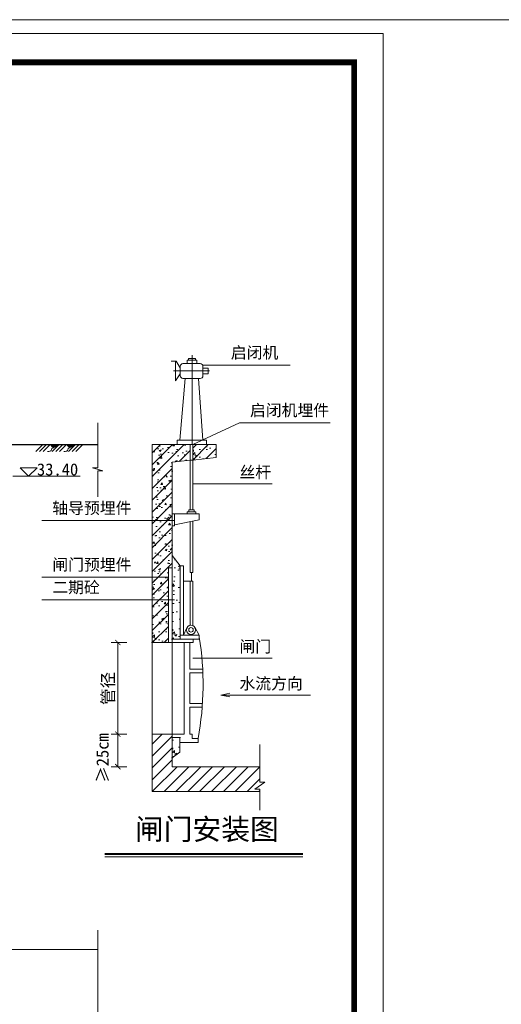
# Model space of a CAD drawing. Extents: x -27255 to 1448651, y 31034 to 8081248.
# Tile 124 of 256: x 583420 to 583512, y 3860907 to 3861094. Entities that reach past the tile are written whole.
import ezdxf
from ezdxf.lldxf.tags import DXFTag

# ---------------------------------------------------------------- set-up
doc = ezdxf.new("R2010")
doc.units = 0
doc.header["$PDMODE"] = 32
doc.header["$PDSIZE"] = 0.2
doc.layers.get('0').update_dxf_attribs({"linetype": 'CONTINUOUS'})
doc.layers.get('Defpoints').update_dxf_attribs({"linetype": 'CONTINUOUS'})
for name, color, linetype, lineweight in [('0.09中心线', 1, 'DASHDOT2', 9), ('0.09标注线', 3, 'CONTINUOUS', 9), ('0.13填充', 8, 'CONTINUOUS', 9), ('0.13文字', 3, 'CONTINUOUS', 13), ('0.30粗线', 7, 'CONTINUOUS', 30), ('中粗线', 7, 'CONTINUOUS', 25), ('图框', 7, 'CONTINUOUS', 20), ('图框１', 5, 'CONTINUOUS', 60), ('文字', 7, 'CONTINUOUS', 15), ('细实线', 3, 'CONTINUOUS', 20), ('细线', 7, 'CONTINUOUS', 15)]:
    doc.layers.add(name, color=color, linetype=linetype, lineweight=lineweight)
doc.styles.add('-仿宋_GB2312', font='FangSong_GB2312.ttf')
tags = doc.linetypes.add('DASHDOT2', pattern=[0.5, 0.25, -0.125, 0, -0.125]).pattern_tags.tags
tags[10:11] = [DXFTag(74, 4), DXFTag(75, 0), DXFTag(340, '0'), DXFTag(46, 1.0), DXFTag(50, 0.0), DXFTag(44, 0.0), DXFTag(45, 0.0)]
tags[8:9] = [DXFTag(74, 4), DXFTag(75, 0), DXFTag(340, '0'), DXFTag(46, 1.0), DXFTag(50, 0.0), DXFTag(44, 0.0), DXFTag(45, 0.0)]
tags[6:7] = [DXFTag(74, 4), DXFTag(75, 0), DXFTag(340, '0'), DXFTag(46, 1.0), DXFTag(50, 0.0), DXFTag(44, 0.0), DXFTag(45, 0.0)]
tags[4:5] = [DXFTag(74, 4), DXFTag(75, 0), DXFTag(340, '0'), DXFTag(46, 1.0), DXFTag(50, 0.0), DXFTag(44, 0.0), DXFTag(45, 0.0)]
doc.dimstyles.new('zzzz STANDARD', dxfattribs={"dimtxt": 2.3, "dimasz": 1, "dimexe": 1.25, "dimexo": 1.5, "dimgap": 0.2, "dimtad": 1, "dimdec": 0, "dimlfac": 10, "dimzin": 0, "dimdsep": 46, "dimtxsty": '-仿宋_GB2312', "dimblk": 'ARCHTICK', "dimcen": 0.09, "dimadec": 0, "dimazin": 0, "dimtfac": 1, "dimtdec": 0, "dimtix": 1, "dimtmove": 2, "dimatfit": 3, "dimfxl": 1.7, "dimfxlon": 1, "dimtolj": 1, "dimtzin": 0, "dimlwd": 9, "dimlwe": 9, "dimarcsym": 0})

# ---------------------------------------------------------------- blocks, each defined once
blk = doc.blocks.new('d4trtg')
at = {"lineweight": 0}
for p, q in [((653868.4, 3902577.3), (658071.2, 3902577.3)), ((658071.2, 3902577.3), (658071.2, 3899605.3))]:
    blk.add_line(p, q, dxfattribs=at)
at = {"lineweight": 0, "const_width": 10}
blk.add_lwpolyline([(654118.6, 3902527.3), (658021.2, 3902527.3), (658021.2, 3899655.4), (654118.6, 3899655.4)], close=True, dxfattribs=at)
blk = doc.blocks.new('_ARCHTICK')
at = {"color": 0, "linetype": 'ByBlock', "const_width": 0.15}
blk.add_lwpolyline([(-0.5, -0.5), (0.5, 0.5)], dxfattribs=at)
blk = doc.blocks.new('*D4599')
at = {"layer": '0.13文字', "color": 0, "linetype": 'Continuous', "lineweight": 9}
for p, q in [((583440.61, 3860958.46), (583437.66, 3860958.46)), ((583438.91, 3860958.46), (583438.91, 3860952.29)), ((583440.61, 3860952.29), (583437.66, 3860952.29))]:
    blk.add_line(p, q, dxfattribs=at)
at = {"layer": 'Defpoints', "color": 0, "linetype": 'Continuous', "lineweight": 13}
for p in [(583445.43, 3860958.46), (583438.91, 3860952.29), (583449.22, 3860952.29)]:
    blk.add_point(p, dxfattribs=at)
at = {"layer": '0.13文字', "color": 0, "linetype": 'Continuous', "lineweight": 9}
for p, rotation in [((583438.91, 3860958.46), 90), ((583438.91, 3860952.29), 270)]:
    blk.add_blockref('_ARCHTICK', p, dxfattribs=dict(at, rotation=rotation))
at = {"layer": '0.13文字', "color": 0, "linetype": 'Continuous', "lineweight": 13, "insert": (583436.04, 3860953.94), "char_height": 2.3, "attachment_point": 5, "rotation": 90, "style": '-仿宋_GB2312'}
blk.add_mtext('\\A1;≥25cm', dxfattribs=at)
blk = doc.blocks.new('*D4600')
at = {"layer": '0.13文字', "color": 0, "linetype": 'Continuous', "lineweight": 9}
for p, q in [((583440.61, 3860975.82), (583437.66, 3860975.82)), ((583438.91, 3860975.82), (583438.91, 3860958.46)), ((583440.61, 3860958.46), (583437.66, 3860958.46))]:
    blk.add_line(p, q, dxfattribs=at)
at = {"layer": 'Defpoints', "color": 0, "linetype": 'Continuous', "lineweight": 13}
for p in [(583445.43, 3860975.82), (583438.91, 3860958.46), (583445.43, 3860958.46)]:
    blk.add_point(p, dxfattribs=at)
at = {"layer": '0.13文字', "color": 0, "linetype": 'Continuous', "lineweight": 9}
for p, rotation in [((583438.91, 3860975.82), 90), ((583438.91, 3860958.46), 270)]:
    blk.add_blockref('_ARCHTICK', p, dxfattribs=dict(at, rotation=rotation))
at = {"layer": '0.13文字', "color": 0, "linetype": 'Continuous', "lineweight": 13, "insert": (583437.17, 3860967.14), "char_height": 2.3, "attachment_point": 5, "rotation": 90, "style": '-仿宋_GB2312'}
blk.add_mtext('\\A1;管径', dxfattribs=at)

msp = doc.modelspace()

# ---------------------------------------------------------------- hatches: boundary and pattern name
at = {"layer": '0.13填充'}
h = msp.add_hatch(color=256, dxfattribs=at)
edge = h.paths.add_edge_path()
edge.add_ellipse((583426.78664, 3861013.45347), major_axis=(0, -0.73068), ratio=0.964264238, start_angle=280.8772955, end_angle=439.1227045)
edge.add_line((583427.47855, 3861013.31559), (583426.09473, 3861013.31559))
h = msp.add_hatch(color=256, dxfattribs=at)
edge = h.paths.add_edge_path()
edge.add_ellipse((583429.88578, 3861013.45347), major_axis=(0, -0.73068), ratio=0.964264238, start_angle=280.8772955, end_angle=439.1227045)
edge.add_line((583430.57769, 3861013.31559), (583429.19386, 3861013.31559))
at = {"layer": '0.13文字', "lineweight": 13}
h = msp.add_hatch(dxfattribs=at)
h.set_pattern_fill('AR-CONC', color=256, scale=0.02, style=0)
h.set_pattern_definition([(50, (583445.428, 3860975.824), (3.6437, -0.31878), [0.381, -4.191]), (355, (583445.428, 3860975.824), (-0.70486, 3.82113), [0.3048, -3.3528]), (100.451, (583445.7315, 3860975.7975), (2.93885, 3.50233), [0.3238, -3.5618]), (46.184, (583445.428, 3860976.84), (5.4216, -0.84085), [0.5715, -6.2865]), (96.636, (583445.8797, 3860976.77), (4.7481, 4.9485), [0.4857, -5.3427]), (351.184, (583445.428, 3860976.84), (4.7481, 4.9485), [0.4572, -5.0292]), (21, (583445.936, 3860976.586), (3.0323, -2.0453), [0.381, -4.191]), (326, (583445.936, 3860976.586), (1.23604, 3.68376), [0.3048, -3.3528]), (71.451, (583446.1886, 3860976.4156), (4.26833, 1.63846), [0.3238, -3.5618]), (37.5, (583445.4279, 3860975.824), (0.06177, 1.6911), [0, -3.31216, 0, -3.4036, 0, -3.3655]), (7.5, (583445.4279, 3860975.824), (1.33639, 2.00361), [0, -1.94056, 0, -3.23596, 0, -1.2827]), (327.5, (583444.295, 3860975.824), (2.71181, -0.114575), [0, -1.27, 0, -3.9624, 0, -5.2578]), (317.5, (583443.787, 3860975.824), (2.96258, 0.50853), [0, -1.651, 0, -2.63144, 0, -3.7338])])
h.paths.add_polyline_path([(583449.22331, 3860998.90948), (583445.42791, 3860998.90948), (583445.42791, 3860988.1891), (583448.48637, 3860988.1891), (583448.48637, 3860989.96566), (583449.22331, 3860989.96566)])
h.paths.add_polyline_path([(583449.22331, 3861009.99042), (583452.62112, 3861010.34176), (583452.62112, 3861013.31573), (583445.42791, 3861013.31573), (583445.42791, 3860998.90948), (583449.22331, 3860998.90948)])
h.paths.add_polyline_path([(583445.42791, 3860983.91359), (583448.48637, 3860983.91359), (583448.48637, 3860988.1891), (583445.42791, 3860988.1891)])
h.paths.add_polyline_path([(583445.42791, 3860975.82405), (583448.48637, 3860975.82405), (583448.48637, 3860983.91359), (583445.42791, 3860983.91359)])
at = {"layer": '0.13文字'}
h = msp.add_hatch(dxfattribs=at)
h.set_pattern_fill('ANSI31', color=256, scale=0.5, style=0)
h.set_pattern_definition([(45, (583445.4279, 3860975.824), (-1.12253, 1.12253), [])])
h.paths.add_polyline_path([(583448.48637, 3860983.91359), (583445.42791, 3860983.91359), (583445.42791, 3860975.82405), (583448.48637, 3860975.82405)])
h.paths.add_polyline_path([(583448.48637, 3860988.1891), (583445.42791, 3860988.1891), (583445.42791, 3860983.91359), (583448.48637, 3860983.91359)])
h.paths.add_polyline_path([(583445.42791, 3860988.1891), (583448.48637, 3860988.1891), (583448.48637, 3860989.96566), (583449.22331, 3860989.96566), (583449.22331, 3860998.90948), (583445.42791, 3860998.90948)])
h.paths.add_polyline_path([(583449.22331, 3861009.99042), (583452.62112, 3861010.34176), (583452.62112, 3861013.31573), (583445.42791, 3861013.31573), (583445.42791, 3860998.90948), (583449.22331, 3860998.90948)])
h = msp.add_hatch(dxfattribs=at)
h.set_pattern_fill('ANSI31', color=256, scale=0.5, style=0)
h.set_pattern_definition([(45, (583453.1263, 3861010.394), (-1.12253, 1.12253), [])])
h.paths.add_polyline_path([(583453.12633, 3861013.31573), (583453.12633, 3861010.394), (583457.54784, 3861010.85119), (583457.54784, 3861013.31573)])
at = {"layer": '0.13文字', "lineweight": 13}
h = msp.add_hatch(dxfattribs=at)
h.set_pattern_fill('AR-CONC', color=256, scale=0.02, style=0)
h.set_pattern_definition([(50, (583453.1263, 3861010.394), (3.6437, -0.3188), [0.381, -4.191]), (355, (583453.1263, 3861010.394), (-0.7049, 3.8211), [0.3048, -3.3528]), (100.45, (583453.43, 3861010.3674), (2.9389, 3.5023), [0.3238, -3.5618]), (46.18, (583453.1263, 3861011.41), (5.4216, -0.841), [0.5715, -6.2865]), (96.64, (583453.578, 3861011.34), (4.748, 4.9485), [0.4857, -5.3427]), (351.18, (583453.1263, 3861011.41), (4.748, 4.9485), [0.4572, -5.0292]), (21, (583453.6343, 3861011.156), (3.0323, -2.0453), [0.381, -4.191]), (326, (583453.6343, 3861011.156), (1.236, 3.6838), [0.3048, -3.3528]), (71.45, (583453.887, 3861010.9856), (4.2683, 1.6385), [0.3238, -3.5618]), (37.5, (583453.1263, 3861010.394), (0.06177, 1.6911), [0, -3.31216, 0, -3.4036, 0, -3.3655]), (7.5, (583453.1263, 3861010.394), (1.3364, 2.0036), [0, -1.94056, 0, -3.23596, 0, -1.2827]), (327.5, (583451.9935, 3861010.394), (2.7118, -0.11457), [0, -1.27, 0, -3.9624, 0, -5.2578]), (317.5, (583451.4855, 3861010.394), (2.9626, 0.5085), [0, -1.651, 0, -2.63144, 0, -3.7338])])
h.paths.add_polyline_path([(583457.54784, 3861010.85119), (583457.54784, 3861013.31573), (583453.12633, 3861013.31573), (583453.12633, 3861010.394)])
at = {"layer": '0.13文字', "linetype": 'Continuous', "lineweight": 13}
h = msp.add_hatch(dxfattribs=at)
h.set_pattern_fill('AR-CONC', color=256, scale=0.02, style=0)
h.set_pattern_definition([(50, (583449.2233, 3860976.4305), (3.6437, -0.3188), [0.381, -4.191]), (355, (583449.2233, 3860976.4305), (-0.7049, 3.8211), [0.3048, -3.3528]), (100.45, (583449.527, 3860976.404), (2.93885, 3.5023), [0.3238, -3.5618]), (46.184, (583449.2233, 3860977.4465), (5.4216, -0.8408), [0.5715, -6.2865]), (96.636, (583449.675, 3860977.3764), (4.748, 4.9485), [0.4857, -5.3427]), (351.184, (583449.2233, 3860977.4465), (4.748, 4.9485), [0.4572, -5.0292]), (21, (583449.7313, 3860977.1925), (3.0323, -2.0453), [0.381, -4.191]), (326, (583449.7313, 3860977.1925), (1.236, 3.6838), [0.3048, -3.3528]), (71.451, (583449.984, 3860977.022), (4.2683, 1.63846), [0.3238, -3.5618]), (37.5, (583449.2233, 3860976.4305), (0.06177, 1.6911), [0, -3.31216, 0, -3.4036, 0, -3.3655]), (7.5, (583449.2233, 3860976.4305), (1.3364, 2.00361), [0, -1.94056, 0, -3.23596, 0, -1.2827]), (327.5, (583448.0905, 3860976.4305), (2.71181, -0.11457), [0, -1.27, 0, -3.9624, 0, -5.2578]), (317.5, (583447.5825, 3860976.4305), (2.9626, 0.50853), [0, -1.651, 0, -2.63144, 0, -3.7338])])
h.paths.add_polyline_path([(583450.69937, 3860990.32425), (583449.22331, 3860992.3266), (583449.22331, 3860976.43048), (583450.69937, 3860976.43048)])
at = {"layer": '0.13文字'}
h = msp.add_hatch(dxfattribs=at)
h.set_pattern_fill('ANSI31', color=256, scale=0.5, style=0)
h.set_pattern_definition([(45, (583445.4279, 3860947.5797), (-1.12253, 1.12253), [])])
h.paths.add_polyline_path([(583449.2184, 3860952.28858), (583449.22319, 3860958.46432), (583445.42791, 3860958.46432), (583445.42791, 3860947.57974), (583465.825, 3860947.57974), (583465.825, 3860948.01584), (583464.89276, 3860948.01584), (583466.75724, 3860949.38113), (583465.825, 3860949.38113), (583465.825, 3860952.28858)])
h = msp.add_hatch(dxfattribs=at)
h.set_pattern_fill('AR-CONC', color=256, scale=0.02, style=0)
h.set_pattern_definition([(50, (583449.2197, 3860953.962), (3.6437, -0.3188), [0.381, -4.191]), (355, (583449.2197, 3860953.962), (-0.705, 3.821), [0.3048, -3.3528]), (100.45, (583449.5233, 3860953.9355), (2.939, 3.5023), [0.3238, -3.5618]), (46.18, (583449.2197, 3860954.978), (5.4216, -0.841), [0.5715, -6.2865]), (96.64, (583449.6715, 3860954.908), (4.748, 4.9485), [0.4857, -5.3427]), (351.18, (583449.2197, 3860954.978), (4.748, 4.9485), [0.4572, -5.0292]), (21, (583449.7277, 3860954.724), (3.0323, -2.0453), [0.381, -4.191]), (326, (583449.7277, 3860954.724), (1.236, 3.6838), [0.3048, -3.3528]), (71.45, (583449.9804, 3860954.5537), (4.2683, 1.6385), [0.3238, -3.5618]), (37.5, (583449.2197, 3860953.9621), (0.06177, 1.6911), [0, -3.31216, 0, -3.4036, 0, -3.3655]), (7.5, (583449.2197, 3860953.9621), (1.3364, 2.0036), [0, -1.94056, 0, -3.23596, 0, -1.2827]), (327.5, (583448.0869, 3860953.9621), (2.7118, -0.11457), [0, -1.27, 0, -3.9624, 0, -5.2578]), (317.5, (583447.5789, 3860953.962), (2.9626, 0.5085), [0, -1.651, 0, -2.63144, 0, -3.7338])])
h.paths.add_polyline_path([(583449.2197, 3860953.96211), (583450.63428, 3860955.08211), (583450.63428, 3860957.84643), (583449.22271, 3860957.84643)])

# ---------------------------------------------------------------- linework, layer by layer
at = {"lineweight": 13}
msp.add_line((583449.2184, 3860952.28858), (583465.825, 3860952.28858), dxfattribs=at)
at = {"layer": '0.09中心线', "lineweight": 20, "ltscale": 3}
for p, q in [((583452.98129, 3861030.28618), (583452.98129, 3861013.31573)), ((583456.24528, 3861027.3167), (583449.42653, 3861027.3167))]:
    msp.add_line(p, q, dxfattribs=at)
at = {"layer": '0.09标注线'}
for p, q in [((583454.99006, 3861028.3529, -36.25434), (583471.53908, 3861028.3529, -36.25434)), ((583453.12633, 3861013.31573), (583461.9825, 3861017.43349, -36.25434)), ((583461.9825, 3861017.43349, -36.25434), (583479.14341, 3861017.43349, -36.25434)), ((583453.12633, 3861005.9084, -36.25434), (583468.17478, 3861005.9084, -36.25434)), ((583424.53149, 3860998.90948), (583449.65833, 3860998.90948)), ((583424.53149, 3860988.1891), (583448.48637, 3860988.1891)), ((583424.53149, 3860983.91359), (583449.65833, 3860983.91359)), ((583453.12633, 3860972.85888, -36.25434), (583468.17478, 3860972.85888, -36.25434)), ((583458.39352, 3860965.86176, -36.25434), (583475.40798, 3860965.86176, -36.25434))]:
    msp.add_line(p, q, dxfattribs=at)
at = {"layer": '0.13填充', "color": 7, "lineweight": 40, "ltscale": 0.005}
msp.add_line((583436.43385, 3860935.7663), (583473.93174, 3860935.7663), dxfattribs=at)
at = {"layer": '0.13填充', "color": 7, "ltscale": 0.005}
msp.add_line((583436.43385, 3860935.21909), (583473.93174, 3860935.21909), dxfattribs=at)
at = {"layer": '0.13文字', "linetype": 'Continuous', "lineweight": 13}
for p, q in [((582175.00285, 3861093.80819), (587865.89025, 3861093.80819)), ((583465.825, 3860949.38113), (583465.825, 3860956.47605)), ((583466.75724, 3860949.38113), (583464.89276, 3860948.01584)), ((583465.825, 3860949.38113), (583466.75724, 3860949.38113)), ((583464.89276, 3860948.01584), (583465.825, 3860948.01584)), ((583465.825, 3860944.06169), (583465.825, 3860948.01584))]:
    msp.add_line(p, q, dxfattribs=at)
at = {"layer": '0.13文字'}
for p, q in [((583449.22331, 3860989.96566), (583448.48637, 3860989.96566)), ((583448.48637, 3860989.96566), (583448.48637, 3860975.82405)), ((583458.39352, 3860965.86176, -36.25434), (583460.1317, 3860966.20134)), ((583458.39352, 3860965.86176, -36.25434), (583460.1317, 3860965.52218))]:
    msp.add_line(p, q, dxfattribs=at)
at = {"layer": '0.30粗线', "color": 7, "lineweight": 13}
for p, q in [((583449.93571, 3861029.10544), (583449.01011, 3861029.10544)), ((583449.82753, 3861025.41987), (583449.82753, 3861029.10544)), ((583454.5271, 3861028.66404), (583451.23702, 3861028.66404)), ((583453.84656, 3861029.32653), (583452.02779, 3861029.32653)), ((583452.02779, 3861029.32653), (583452.02779, 3861028.66404)), ((583452.27456, 3861029.32653), (583452.27456, 3861029.64408)), ((583452.27456, 3861029.64408), (583453.61635, 3861029.64408)), ((583453.61635, 3861029.64408), (583453.61635, 3861029.32653)), ((583453.84656, 3861028.66404), (583453.84656, 3861029.32653)), ((583450.73702, 3861028.16404), (583450.73702, 3861026.35191)), ((583455.0271, 3861026.34649), (583455.0271, 3861028.16404)), ((583455.0271, 3861027.81071), (583455.99148, 3861027.81071)), ((583455.99148, 3861026.73608), (583455.0271, 3861026.73608)), ((583455.99148, 3861027.81071), (583455.99148, 3861026.73608)), ((583451.64652, 3861025.84649), (583450.64539, 3861014.16216)), ((583451.23702, 3861025.85191), (583451.64699, 3861025.85191)), ((583451.64652, 3861025.84649), (583454.5271, 3861025.84649)), ((583454.16548, 3861025.84649), (583455.00714, 3861014.16216)), ((583450.15367, 3861013.31573), (583450.15367, 3861014.16216)), ((583450.15367, 3861014.16216), (583455.71228, 3861014.16216)), ((583455.71228, 3861014.16216), (583455.71228, 3861013.31573)), ((583445.42791, 3861013.31573), (583445.42791, 3860975.82405)), ((583445.42791, 3861013.31573), (583452.62112, 3861013.31573)), ((583452.62112, 3861013.31573), (583453.12633, 3861013.31573)), ((583452.62112, 3861013.31573), (583452.62112, 3861010.34176)), ((583453.12633, 3861013.31573), (583457.54784, 3861013.31573)), ((583453.12633, 3861013.31573), (583453.12633, 3861010.394)), ((583457.54784, 3861013.31573), (583457.54784, 3861010.85119)), ((583452.62112, 3861010.34176), (583449.22331, 3861009.99042)), ((583449.22331, 3860975.82405), (583449.22331, 3861009.99042)), ((583453.12633, 3861010.394), (583452.62112, 3861010.34176)), ((583452.62112, 3861010.34176), (583452.62112, 3861000.97654)), ((583457.54784, 3861010.85119), (583453.12633, 3861010.394)), ((583453.12633, 3861010.394), (583453.12633, 3861000.9664)), ((583452.33536, 3861000.5616), (583452.0493, 3861000.5616)), ((583452.0493, 3861000.5616), (583452.0493, 3861000.1889)), ((583452.62112, 3861000.97654), (583452.33536, 3861000.97654)), ((583452.33536, 3861000.97654), (583452.33536, 3861000.5616)), ((583452.33536, 3861000.5616), (583453.40125, 3861000.5616)), ((583452.62112, 3861000.97654), (583453.40125, 3861000.97654)), ((583453.40125, 3861000.97654), (583453.40125, 3861000.5616)), ((583453.40125, 3861000.5616), (583453.68156, 3861000.5616)), ((583453.68156, 3861000.5616), (583453.68156, 3861000.1889)), ((583449.26903, 3861000.1889), (583449.65833, 3861000.1889)), ((583449.65833, 3861000.1889), (583449.65833, 3860997.89933)), ((583449.65833, 3861000.1889), (583454.30131, 3861000.1889)), ((583454.30131, 3860999.09277), (583449.65833, 3860998.14288)), ((583452.62112, 3860998.74903), (583452.62112, 3860992.88483)), ((583453.12633, 3860998.85239), (583453.12633, 3860992.88483)), ((583454.30131, 3861000.1889), (583454.30131, 3860999.09277)), ((583449.65833, 3860997.89933), (583449.26701, 3860997.89967)), ((583452.62112, 3860997.86062), (583452.62112, 3860989.09987)), ((583453.12633, 3860997.97161), (583453.12633, 3860989.09987)), ((583451.34011, 3860987.46088), (583451.34011, 3860977.23386)), ((583452.62112, 3860989.09987), (583453.12633, 3860989.09987)), ((583452.62112, 3860987.46088), (583453.12633, 3860987.46088)), ((583452.62112, 3860987.46088), (583452.62112, 3860979.07694)), ((583453.12633, 3860987.46088), (583453.12633, 3860979.01103)), ((583451.93372, 3860978.47795), (583451.34011, 3860977.23386)), ((583453.49012, 3860978.70265), (583454.32218, 3860977.23386)), ((583450.69937, 3860977.23386), (583454.32218, 3860977.23386)), ((583454.32218, 3860976.43048), (583453.15117, 3860976.43048)), ((583453.15117, 3860975.82405), (583453.15117, 3860976.43048)), ((583453.15117, 3860976.43048), (583453.15117, 3860976.43048)), ((583454.32218, 3860977.23386), (583454.32218, 3860976.43048)), ((583445.42791, 3860975.82405), (583445.42791, 3860957.90839)), ((583445.42791, 3860975.82405), (583451.45374, 3860975.82405)), ((583449.22331, 3860957.84643), (583449.22331, 3860975.82405)), ((583451.45374, 3860975.82405), (583451.45374, 3860958.46235)), ((583451.45374, 3860975.82405), (583453.15117, 3860975.82405)), ((583452.10785, 3860975.73981), (583452.10785, 3860975.73981)), ((583452.52042, 3860975.82405), (583452.52042, 3860970.75468)), ((583452.52042, 3860970.08204), (583452.52042, 3860964.26357)), ((583452.52042, 3860963.58896), (583452.52042, 3860958.46177)), ((583445.42791, 3860958.46432), (583445.42791, 3860947.57974)), ((583449.22319, 3860958.46432), (583449.2184, 3860952.28858)), ((583449.22264, 3860957.84643), (583450.63428, 3860957.84643)), ((583451.45374, 3860958.46235), (583449.22319, 3860958.46432)), ((583450.63428, 3860957.84643), (583450.63428, 3860955.08211)), ((583452.52042, 3860958.46177), (583452.96836, 3860958.46177)), ((583452.96836, 3860958.46177), (583452.96836, 3860957.6631)), ((583452.96836, 3860957.6631), (583454.14277, 3860957.6631)), ((583454.1092, 3860956.89233), (583454.1092, 3860957.6631)), ((583450.63428, 3860956.89233), (583454.1092, 3860956.89233)), ((583450.63428, 3860955.08211), (583449.21921, 3860953.96173)), ((583465.825, 3860947.57974), (583445.42791, 3860947.57974))]:
    msp.add_line(p, q, dxfattribs=at)
at = {"layer": '0.30粗线'}
msp.add_line((583369.21586, 3861013.31559), (583435.08583, 3861013.31559), dxfattribs=at)
at = {"layer": '0.30粗线', "color": 7, "lineweight": 13}
for radius in [0.87208, 0.43007]:
    msp.add_circle((583452.76582, 3860978.21696), radius, dxfattribs=at)
for centre, start, end in [((583451.23702, 3861028.16404), 90, 180), ((583454.5271, 3861028.16404), 0, 90), ((583451.23702, 3861026.35191), 180, 270), ((583454.5271, 3861026.34649), 270, 0)]:
    msp.add_arc(centre, 0.5, start, end, dxfattribs=at)
at = {"layer": '中粗线', "color": 7, "lineweight": 13}
for p, q in [((583451.34011, 3860990.32425), (583450.69937, 3860990.32425)), ((583450.69937, 3860990.32425), (583450.69937, 3860976.43048)), ((583451.34011, 3860987.46088), (583451.34011, 3860990.32425))]:
    msp.add_line(p, q, dxfattribs=at)
msp.add_arc((583400.20915, 3860967.84766), 54.85381, 349.2999615, 9.4269531, dxfattribs=at)
at = {"layer": '图框１', "color": 7, "lineweight": 13}
msp.add_line((583452.87373, 3860989.09987), (583452.87373, 3860987.46088), dxfattribs=at)
at = {"layer": '细实线', "color": 3, "lineweight": 15}
for p, q in [((583435.08583, 3861017.44316), (583435.08583, 3861008.8996)), ((583420.40415, 3861008.91954), (583422.0081, 3861007.31559)), ((583423.61205, 3861008.91954), (583420.40415, 3861008.91954)), ((583422.0081, 3861007.31559), (583423.61205, 3861008.91954)), ((583434.08198, 3861008.8996), (583435.08583, 3861008.8996)), ((583436.08969, 3861008.33552), (583434.08198, 3861008.8996)), ((583435.08583, 3861008.33552), (583435.08583, 3861003.44769)), ((583435.08583, 3861008.33552), (583436.08969, 3861008.33552)), ((583419.03412, 3861007.31559), (583431.7825, 3861007.31559)), ((583435.08583, 3860921.30195), (583435.08583, 3860879.44171)), ((583435.08583, 3860917.66675), (583315.65439, 3860917.66675))]:
    msp.add_line(p, q, dxfattribs=at)
at = {"layer": '细实线', "ltscale": 5}
for p, q in [((583424.67443, 3861013.31559), (583423.33811, 3861011.97927)), ((583425.38154, 3861013.31559), (583424.04522, 3861011.97927)), ((583426.08864, 3861013.31559), (583424.75232, 3861011.97927)), ((583427.77356, 3861013.31559), (583426.43725, 3861011.97927)), ((583428.48067, 3861013.31559), (583427.14435, 3861011.97927)), ((583429.18778, 3861013.31559), (583427.85146, 3861011.97927)), ((583430.8727, 3861013.31559), (583429.53638, 3861011.97927)), ((583431.57981, 3861013.31559), (583430.24349, 3861011.97927)), ((583432.28691, 3861013.31559), (583430.9506, 3861011.97927))]:
    msp.add_line(p, q, dxfattribs=at)
at = {"layer": '细实线', "lineweight": 20, "ltscale": 5, "start_tangent": (-0.999064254, 0.043250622), "end_tangent": (-0.999505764, -0.031436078)}
for points in [[(583426.75607, 3861012.72625), (583426.45628, 3861012.61049), (583426.3792, 3861012.48235), (583426.3408, 3861012.30935), (583426.20822, 3861012.14893), (583426.00976, 3861012.04853), (583425.59039, 3861011.97927)], [(583429.85521, 3861012.72625), (583429.55542, 3861012.61049), (583429.47834, 3861012.48235), (583429.43994, 3861012.30935), (583429.30736, 3861012.14893), (583429.1089, 3861012.04853), (583428.68953, 3861011.97927)]]:
    msp.add_spline(points, degree=3, dxfattribs=at)
at = {"layer": '细线', "color": 7, "lineweight": 13}
for p, q in [((583450.73702, 3861027.87209), (583449.93571, 3861029.10544)), ((583450.73702, 3861026.73027), (583449.82753, 3861025.41987)), ((583450.15367, 3861013.31573), (583450.15367, 3861013.31573)), ((583449.22331, 3860992.3266), (583450.69937, 3860990.32425)), ((583450.69937, 3860990.32425), (583451.3426, 3860990.32425)), ((583451.34011, 3860990.32425), (583450.69937, 3860990.32425)), ((583451.3426, 3860990.32425), (583451.34011, 3860987.46088)), ((583451.34011, 3860987.46088), (583451.34011, 3860990.32425)), ((583451.34011, 3860987.46088), (583452.62112, 3860987.46088)), ((583453.15117, 3860976.43048), (583449.22331, 3860976.43048)), ((583452.52042, 3860970.75468), (583454.98588, 3860970.75468)), ((583452.52042, 3860970.08204), (583455.01744, 3860970.08204)), ((583452.52042, 3860964.26357), (583454.94575, 3860964.26357)), ((583452.52042, 3860963.58896), (583454.8974, 3860963.58896)), ((583449.22319, 3860958.46432), (583445.42791, 3860958.46432))]:
    msp.add_line(p, q, dxfattribs=at)

# ---------------------------------------------------------------- block references
at = {"layer": '图框', "xscale": 0.1099999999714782, "yscale": 0.1100000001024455, "zscale": 0.11}
msp.add_blockref('d4trtg', (511101.34569, 3431807.71887), dxfattribs=at)

# ---------------------------------------------------------------- texts
at = {"layer": '0.09标注线', "char_height": 2.2, "width": 37.5263909, "attachment_point": 1, "style": '-仿宋_GB2312'}
for s, insert in [('启闭机', (583460.30857, 3861031.83865, -36.25434)), ('启闭机埋件', (583463.94005, 3861020.91924, -36.25434)), ('丝杆', (583461.94589, 3861009.20381, -36.25434)), ('轴导预埋件', (583426.48905, 3861002.39523)), ('闸门预埋件', (583426.48905, 3860991.67486)), ('二期砼', (583426.48905, 3860987.39935)), ('闸门', (583461.94589, 3860976.15429, -36.25434)), ('水流方向', (583461.94589, 3860969.15716, -36.25434))]:
    msp.add_mtext(s, dxfattribs=dict(at, insert=insert))
at = {"layer": '文字', "color": 7, "insert": (583442.13859, 3860942.45551), "char_height": 4, "width": 86.6851416, "attachment_point": 1, "style": '-仿宋_GB2312'}
msp.add_mtext('闸门安装图', dxfattribs=at)
at = {"layer": '细实线', "color": 3, "lineweight": 15, "insert": (583431.39681, 3861009.76399), "char_height": 2.3, "width": 2.3, "attachment_point": 3, "style": '-仿宋_GB2312'}
msp.add_mtext('33.40', dxfattribs=at)

# ---------------------------------------------------------------- dimensions: what is measured, and where the dimension line sits
at = {"layer": '0.13文字', "linetype": 'Continuous', "lineweight": 13}
dim = msp.add_linear_dim(base=(583438.90823, 3860958.46432), p1=(583445.42791, 3860975.82405), p2=(583445.42791, 3860958.46432), angle=90, text='管径', dimstyle='zzzz STANDARD', dxfattribs=at)
dim.commit()
dim.dimension.update_dxf_attribs({"geometry": '*D4600', "text_midpoint": (583437.16661, 3860967.14418)})
dim = msp.add_linear_dim(base=(583438.90823, 3860952.28858), p1=(583445.42791, 3860958.46432), p2=(583449.2184, 3860952.28858), angle=90, text='≥25cm', dimstyle='zzzz STANDARD', dxfattribs=at)
dim.commit()
dim.dimension.update_dxf_attribs({"geometry": '*D4599', "text_midpoint": (583436.04137, 3860953.93558), "dimtype": 160})

doc.saveas('drawing.dxf')
